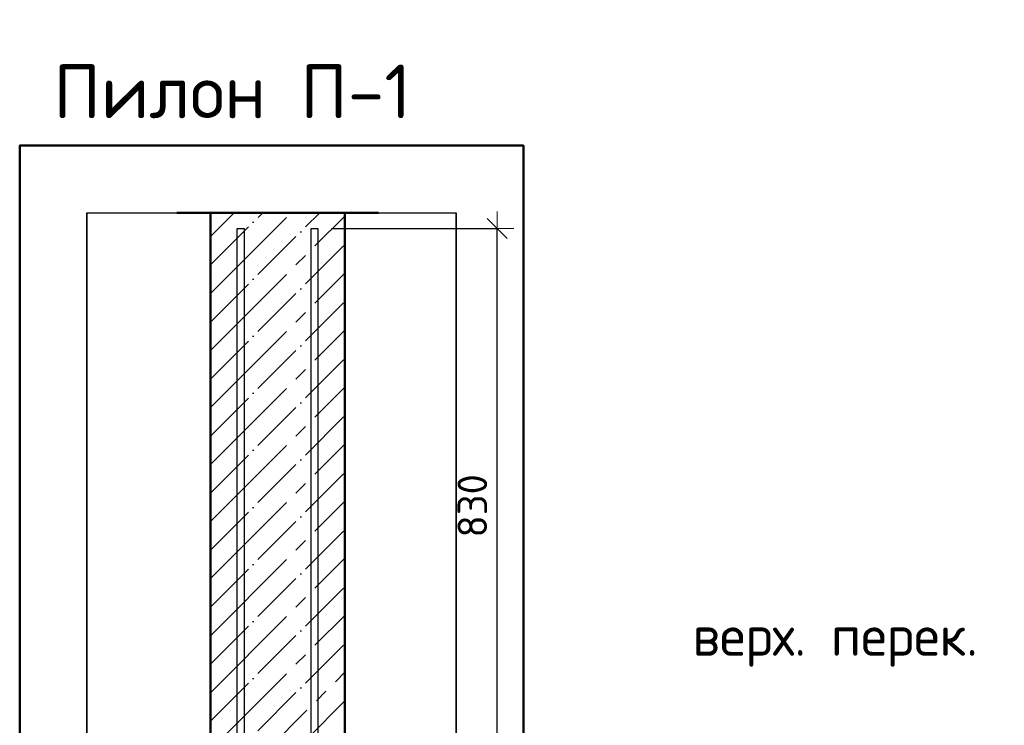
# Model space of a CAD drawing. Header units: millimetres. Extents: x -30645 to 44626, y 46540 to 77351.
# Tile 41 of 84: x -17737 to -16271, y 55216 to 56266. Entities that reach past the tile are written whole.
import ezdxf

# ---------------------------------------------------------------- set-up
doc = ezdxf.new("R2010")
doc.units = ezdxf.units.MM
doc.header["$PDMODE"] = 65
doc.linetypes.add('______11', pattern=[100, 80, -10, 0, -10])
doc.linetypes.add('______5', pattern=[220, 160, -20, 20, -20])
for name, color, linetype, lineweight in [('Standard', 7, 'Continuous', 25), ('Арм.стержн. вертикальными 1', 22, 'Continuous', 35), ('Высотная отметки_ общее', 7, 'Continuous', 13), ('Размерная линия_ общее', 7, 'Continuous', 13)]:
    doc.layers.add(name, color=color, linetype=linetype, lineweight=lineweight)
doc.styles.add('ISOCPEUR', font='ISOCPEUR')
doc.dimstyles.new('DIMSTYLE_3', dxfattribs={"dimtxt": 44, "dimasz": 50, "dimexe": 0, "dimexo": 0, "dimgap": 22, "dimtad": 2, "dimdec": 0, "dimrnd": 5, "dimzin": 12, "dimdsep": 46, "dimtxsty": 'ISOCPEUR', "dimblk1": 'ALL_ML_STRICH', "dimblk2": 'ALL_ML_STRICH', "dimsah": 1, "dimcen": 0, "dimclrd": 7, "dimclre": 256, "dimclrt": 7, "dimadec": 0, "dimazin": 0, "dimtfac": 1, "dimtdec": 0, "dimtix": 1, "dimtmove": 2, "dimatfit": 3, "dimfxl": 0, "dimtzin": 0, "dimlwd": 0, "dimlwe": -3, "dimarcsym": 0})

# ---------------------------------------------------------------- blocks, each defined once
blk = doc.blocks.new('ALL_ML_STRICH')
at = {"color": 0, "linetype": 'ByBlock', "lineweight": -2}
for p, q in [((-0.3, -0.3), (0.3, 0.3)), ((0, -0.5), (0, 0.5)), ((-1, 0), (0.5, 0))]:
    blk.add_line(p, q, dxfattribs=at)
blk = doc.blocks.new('*D120')
at = {"layer": 'DEFPOINTS', "color": 7, "linetype": 'Continuous', "lineweight": 13, "transparency": 33554687}
for p in [(-17292.6, 55955.6), (-17252.6, 55125.6), (-17025.7, 55125.6)]:
    blk.add_point(p, dxfattribs=at)
at = {"layer": 'Размерная линия_ общее', "color": 253, "linetype": 'Continuous', "lineweight": -2, "true_color": 0xa0a0a0, "transparency": 33554687}
for p, q in [((-17272.6, 55955.6), (-17025.7, 55955.6)), ((-17232.6, 55125.6), (-17025.7, 55125.6))]:
    blk.add_line(p, q, dxfattribs=at)
at = {"layer": 'Размерная линия_ общее', "color": 7, "linetype": 'Continuous', "lineweight": -2, "transparency": 33554687}
blk.add_line((-17025.7, 55125.6), (-17025.7, 55955.6), dxfattribs=at)
at = {"layer": 'Размерная линия_ общее', "color": 7, "linetype": 'Continuous', "lineweight": 13, "transparency": 33554687, "xscale": 50, "yscale": 50, "zscale": 50}
for p, rotation in [((-17025.7, 55955.6), 90), ((-17025.7, 55125.6), 270)]:
    blk.add_blockref('ALL_ML_STRICH', p, dxfattribs=dict(at, rotation=rotation))
at = {"layer": 'Размерная линия_ общее', "color": 7, "linetype": 'Continuous', "lineweight": 13, "transparency": 33554687, "insert": (-17062.7, 55542.8), "char_height": 44, "width": 132, "attachment_point": 5, "rotation": 90, "style": 'ISOCPEUR'}
blk.add_mtext('\\A1;{830}', dxfattribs=at)
blk = doc.blocks.new('COMPLEX_ELEVATIONDIM_5')
at = {"layer": 'Высотная отметки_ общее', "color": 7, "linetype": 'Continuous', "lineweight": 13, "transparency": 33554687, "insert": (-16735, 55303.5), "char_height": 60, "width": 478.865, "attachment_point": 7, "style": 'ISOCPEUR'}
blk.add_mtext('\\W0.97;верх. перек.', dxfattribs=at)

msp = doc.modelspace()

# ---------------------------------------------------------------- linework, layer by layer
at = {"color": 52, "linetype": 'Continuous', "lineweight": -3, "transparency": 33554687}
for p, q in [((-17636.6, 55978.9), (-17086.6, 55978.9)), ((-17636.6, 55978.9), (-17086.6, 55978.9)), ((-17636.6, 55978.9), (-17636.6, 51495.4)), ((-17636.6, 51495.4), (-17636.6, 55978.9)), ((-17086.6, 55978.9), (-17086.6, 51495.4)), ((-17086.6, 51495.4), (-17086.6, 55978.9))]:
    msp.add_line(p, q, dxfattribs=at)
at = {"color": 7, "linetype": 'Continuous', "lineweight": 50, "transparency": 33554687}
for p, q in [((-17202.6, 55978.9), (-17502.6, 55978.9)), ((-17452.6, 55978.9), (-17452.6, 55125.6)), ((-17252.6, 55125.6), (-17252.6, 55978.9))]:
    msp.add_line(p, q, dxfattribs=at)
at = {"color": 253, "linetype": '______11', "lineweight": -3, "true_color": 0xababab, "transparency": 33554687}
for p, q in [((-17452.6, 55816.3), (-17290, 55978.9)), ((-17452.6, 55901.2), (-17374.8, 55978.9)), ((-17452.6, 55731.5), (-17252.6, 55931.5)), ((-17452.6, 55646.6), (-17252.6, 55846.6)), ((-17452.6, 55561.8), (-17252.6, 55761.8)), ((-17452.6, 55476.9), (-17252.6, 55676.9)), ((-17452.6, 55392.1), (-17252.6, 55592.1)), ((-17452.6, 55307.2), (-17252.6, 55507.2)), ((-17452.6, 55222.4), (-17252.6, 55422.4)), ((-17452.6, 55137.5), (-17252.6, 55337.5)), ((-17379.6, 55125.6), (-17252.6, 55252.6))]:
    msp.add_line(p, q, dxfattribs=at)
at = {"color": 253, "linetype": '______5', "lineweight": -3, "true_color": 0xababab, "transparency": 33554687}
for p, q in [((-17452.6, 55858.8), (-17332.4, 55978.9)), ((-17452.6, 55943.6), (-17417.3, 55978.9)), ((-17452.6, 55773.9), (-17252.6, 55973.9)), ((-17452.6, 55689), (-17252.6, 55889)), ((-17452.6, 55604.2), (-17252.6, 55804.2)), ((-17452.6, 55519.3), (-17252.6, 55719.3)), ((-17452.6, 55434.5), (-17252.6, 55634.5)), ((-17452.6, 55349.6), (-17252.6, 55549.6)), ((-17452.6, 55264.8), (-17252.6, 55464.8)), ((-17452.6, 55179.9), (-17252.6, 55379.9)), ((-17422.1, 55125.6), (-17252.6, 55295.1))]:
    msp.add_line(p, q, dxfattribs=at)
at = {"layer": 'Standard', "color": 7, "linetype": 'Continuous', "lineweight": 50, "transparency": 33554687}
msp.add_lwpolyline([(-17736.6, 51395.4), (-16986.6, 51395.4), (-16986.6, 56078.9), (-17736.6, 56078.9), (-17736.6, 51395.4)], dxfattribs=at)
at = {"layer": 'Арм.стержн. вертикальными 1', "color": 4, "linetype": 'Continuous', "lineweight": 25, "transparency": 33554687}
for points in [[(-17412.6, 51825.6), (-17412.6, 55955.6), (-17402.6, 55955.6), (-17402.6, 51825.6), (-17412.6, 51825.6)], [(-17412.6, 51825.6), (-17412.6, 55955.6), (-17402.6, 55955.6), (-17402.6, 51825.6), (-17412.6, 51825.6)], [(-17302.6, 51825.6), (-17302.6, 55955.6), (-17292.6, 55955.6), (-17292.6, 51825.6), (-17302.6, 51825.6)], [(-17302.6, 51825.6), (-17302.6, 55955.6), (-17292.6, 55955.6), (-17292.6, 51825.6), (-17302.6, 51825.6)]]:
    msp.add_lwpolyline(points, dxfattribs=at)

# ---------------------------------------------------------------- block references
at = {"layer": 'Высотная отметки_ общее', "color": 7, "linetype": 'Continuous', "lineweight": 13, "transparency": 33554687}
msp.add_blockref('COMPLEX_ELEVATIONDIM_5', (0, 0), dxfattribs=at)

# ---------------------------------------------------------------- texts
at = {"layer": 'Standard', "color": 7, "linetype": 'Continuous', "lineweight": 13, "transparency": 33554687, "insert": (-17686.5, 56159.5), "char_height": 80, "width": 533.576, "attachment_point": 4, "style": 'ISOCPEUR'}
msp.add_mtext('\\A1;{\\fISOCPEUR|i0|b0;\\H80.000000;\\W1.000000;\\C7;Пилон П-1}\\P', dxfattribs=at)

# ---------------------------------------------------------------- dimensions: what is measured, and where the dimension line sits
at = {"layer": 'Размерная линия_ общее', "color": 7, "linetype": 'Continuous', "lineweight": 13, "transparency": 33554687}
dim = msp.add_linear_dim(base=(-17025.7, 55955.6), p1=(-17232.6, 55125.6), p2=(-17272.6, 55955.6), angle=90, dimstyle='DIMSTYLE_3', override={"dimpost": '<>', "dimclrd": 7, "dimclre": 253, "dimclrt": 7, "dimlwd": 0, "dimlwe": 65533}, dxfattribs=at)
dim.commit()
dim.dimension.update_dxf_attribs({"geometry": '*D120', "text_midpoint": (-17062.7, 55542.8), "dimtype": 160})

doc.saveas('drawing.dxf')
